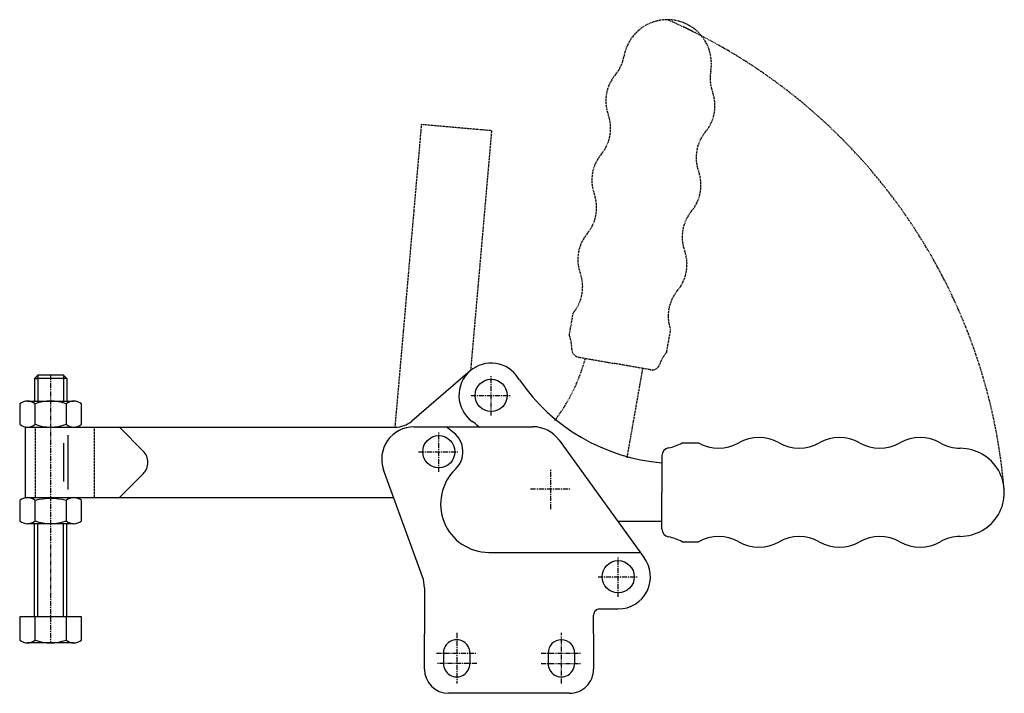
# Model space of a CAD drawing. Extents: x 201 to 446, y 240 to 407.
import ezdxf

# ---------------------------------------------------------------- set-up
doc = ezdxf.new("R2010")
doc.units = 0
doc.linetypes.add('CENTER', pattern=[2, 1.25, -0.25, 0.25, -0.25])
doc.linetypes.add('HIDDEN', pattern=[0.375, 0.25, -0.125])
doc.layers.get('0').update_dxf_attribs({"linetype": 'CONTINUOUS'})
for name, color, linetype in [('BRAUER-1', 1, 'CENTER'), ('BRAUER-2', 4, 'HIDDEN'), ('BRAUER-5', 4, 'HIDDEN')]:
    doc.layers.add(name, color=color, linetype=linetype)

# ---------------------------------------------------------------- blocks, each defined once
blk = doc.blocks.new('H2501AS_SP')
for p, q in [((-23.372698, 21.649011), (-24.172701, 20.849008)), ((-24.172701, 20.849008), (-23.557436, 20.849008)), ((-24.172701, 20.849008), (-24.172701, 15.248987)), ((-16.172701, 20.849008), (-24.172701, 20.849008)), ((-16.972704, 21.649011), (-23.372698, 21.649011)), ((-23.372698, 21.649011), (-23.372698, 15.248987)), ((-16.172701, 20.849008), (-16.972704, 21.649011)), ((-16.972704, 21.649011), (-16.972704, 15.248987)), ((-16.172701, 20.849008), (-16.172701, 15.248987)), ((-25.917442, 15.248987), (-14.397442, 15.248987)), ((-27.837442, 14.513987), (-27.837442, 9.484002)), ((-23.997442, 9.484002), (-23.997442, 14.513987)), ((-16.317442, 14.513987), (-16.317442, 9.484002)), ((-12.477442, 9.484002), (-12.477442, 14.513987)), ((-26.5, 8.75), (-3.093146, 8.75)), ((-26.5, 8.75), (-26.5, -8.75)), ((-25.917442, 8.765233), (-14.397442, 8.765233)), ((-3.093146, 8.75), (2.828427, 2.828427)), ((-15.876895, 6.75), (-15.876895, -6.75)), ((-16.876895, -4.75), (-16.876895, 4.75)), ((2.828427, -2.828427), (-3.093146, -8.75)), ((-27.837442, -9.468769), (-27.837442, -14.498754)), ((-26.5, -8.75), (-3.093146, -8.75)), ((-25.917442, -8.75), (-14.397442, -8.75)), ((-23.997442, -14.498754), (-23.997442, -9.468769)), ((-16.317442, -9.468769), (-16.317442, -14.498754)), ((-12.477442, -14.498754), (-12.477442, -9.468769)), ((-14.397442, -15.233754), (-25.917442, -15.233754)), ((-24.172701, -38.350989), (-24.172701, -15.233761)), ((-23.372699, -38.350989), (-23.372697, -15.233754)), ((-16.972705, -38.350989), (-16.972703, -15.233754)), ((-16.172701, -38.350989), (-16.172701, -15.233761)), ((-27.837443, -38.350989), (-27.837443, -44.115974)), ((-12.477443, -38.350989), (-27.837443, -38.350989)), ((-23.997443, -44.115974), (-23.997443, -38.350989)), ((-16.317443, -38.350989), (-16.317443, -44.115974)), ((-12.477443, -44.115974), (-12.477443, -38.350989)), ((-14.397443, -44.850974), (-25.917443, -44.850974))]:
    blk.add_line(p, q)
for centre, radius, start, end in [((-25.917442, 12.308987), 2.923769, 48.952337, 131.047663), ((-20.157442, 4.836487), 10.411513, 68.356986, 111.643014), ((-14.397442, 12.308987), 2.923769, 48.952337, 131.047663), ((-25.917442, 11.689002), 2.923769, 228.952337, 311.047662), ((-20.157442, 19.161502), 10.411513, 248.356984, 291.643014), ((-14.397442, 11.689002), 2.923769, 228.952335, 311.047662), ((0, 0), 4, 314.999999, 45), ((-25.917442, -11.673769), 2.923769, 48.952337, 131.047663), ((-20.157442, -24.146269), 15.171506, 75.338612, 104.661388), ((-14.397442, -11.673769), 2.923769, 48.952337, 131.047663), ((-25.917442, -12.293754), 2.923769, 228.952335, 311.047662), ((-20.157442, -4.821254), 10.411513, 248.356984, 291.643014), ((-14.397442, -12.293754), 2.923769, 228.952335, 311.047662), ((-25.917443, -41.910974), 2.923769, 228.952335, 311.047662), ((-20.157443, -34.438474), 10.411513, 248.356984, 291.643014), ((-14.397443, -41.910974), 2.923769, 228.952335, 311.047662)]:
    blk.add_arc(centre, radius, start, end)
at = {"layer": 'BRAUER-1'}
blk.add_line((-20.1727, 21.649011), (-20.172701, -44.850974), dxfattribs=at)
at = {"layer": 'BRAUER-2'}
blk.add_line((-24, 8.75), (-24, -8.75), dxfattribs=at)

msp = doc.modelspace()

# ---------------------------------------------------------------- linework, layer by layer
for p, q in [((313.345422, 320.066967), (298.866504, 307.622277)), ((325.572074, 317.882583), (325.306849, 318.298842)), ((220.000001, 306.09999), (294.760013, 306.100014)), ((299.387077, 306.2), (328.930784, 306.2)), ((309.294272, 304.696299), (307.403185, 306.2)), ((335.411116, 302.890981), (356.587034, 273.637617)), ((365.953081, 302.185473), (370.05308, 302.185468)), ((360.953079, 299.013567), (360.953078, 289.913569)), ((301.517541, 268.956161), (291.869536, 295.463839)), ((220.000001, 288.600001), (294.367769, 288.600001)), ((360.953079, 280.81357), (360.953078, 289.913569)), ((349.980942, 282.763569), (360.953078, 282.763569)), ((365.953081, 277.641664), (370.053079, 277.641665)), ((318.009902, 275.000002), (355.600832, 275.000001)), ((302, 266.22), (302, 254.76)), ((344, 254.759999), (344, 259.446637)), ((345.5, 260.946637), (350.106704, 260.946637)), ((302, 246), (302, 254.76)), ((344, 254.759999), (344, 245.999999)), ((306.7, 250), (306.7, 247.400001)), ((313.299997, 250), (313.3, 247.4)), ((332.7, 250), (332.7, 247.4)), ((339.299999, 249.999999), (339.3, 247.399999)), ((337.999999, 239.999999), (307.999999, 240))]:
    msp.add_line(p, q)
for centre in [(318.560001, 314), (305.560001, 300), (350.106704, 268.946637)]:
    msp.add_circle(centre, 4)
for centre, radius, start, end in [((318.560001, 314), 7.999995, 32.503794, 130.679172), ((318.560001, 314), 7.999995, 130.679172, 233.759482), ((365.032164, 344.892433), 47.818727, 214.391065, 265.106545), ((299.387077, 298.2), 8, 89.999999, 199.999999), ((294.760013, 312.400017), 6.300006, 269.999998, 310.679221), ((296.095304, 283.351394), 30, 49.607238, 53.759469), ((328.930784, 298.2), 8, 35.900019, 90), ((305.560001, 300), 6, 313.761762, 51.509975), ((385.053078, 293.525211), 10, 59.999984, 119.999974), ((405.053078, 293.525205), 10, 59.999987, 119.999974), ((425.053078, 293.5252), 10, 59.999987, 119.999974), ((362.953079, 299.013567), 2, 99.594055, 180), ((360.953082, 310.845727), 10, 279.594053, 299.999995), ((375.053082, 310.845721), 10, 239.999984, 299.999995), ((395.053082, 310.845716), 10, 239.999987, 299.999995), ((415.053082, 310.845711), 10, 239.999987, 299.999995), ((435.053082, 310.845705), 10, 239.999984, 269.999994), ((435.053081, 289.913555), 10.93215, 269.999989, 89.999995), ((318.009902, 287.000002), 12, 133.761747, 270), ((362.953079, 280.81357), 2, 180, 260.405931), ((360.953079, 268.981411), 10, 59.999989, 80.40593), ((375.053079, 268.981411), 10, 59.999989, 120), ((395.053079, 268.98141), 10, 59.999989, 120), ((415.053079, 268.98141), 10, 59.999989, 120), ((435.053079, 268.98141), 10, 89.99999, 120), ((385.053079, 286.301919), 10, 240.000009, 299.999997), ((405.053079, 286.301918), 10, 240.000009, 300), ((425.053079, 286.301918), 10, 240.000009, 300), ((350.106704, 268.946637), 8, 269.999989, 37.500972), ((294, 266.22), 8, 359.999989, 19.999999), ((345.5, 259.446637), 1.5, 89.999999, 180), ((310, 250), 3.3, 359.999989, 180), ((336, 249.999999), 3.3, 359.999989, 179.999983), ((310, 247.4), 3.3, 179.999986, 0), ((336, 247.399999), 3.3, 179.999986, 0), ((308, 246), 6, 179.999999, 269.99999), ((338, 245.999999), 6, 269.999998, 0)]:
    msp.add_arc(centre, radius, start, end)
at = {"layer": 'BRAUER-1'}
for p, q in [((318.560001, 309), (318.560001, 319)), ((313.560001, 314), (323.560001, 314)), ((305.560001, 295), (305.560001, 305)), ((300.560001, 300), (310.560001, 300)), ((333.365395, 285.763569), (333.365395, 295.763569)), ((328.365395, 290.76357), (338.365395, 290.763569)), ((350.106704, 263.946637), (350.106705, 273.946637)), ((345.106704, 268.946637), (355.106704, 268.946637)), ((310, 255), (309.999999, 242.4)), ((335.999999, 242.399999), (336, 254.999999)), ((305, 250), (315, 250)), ((331, 249.999999), (341, 249.999999)), ((315, 247.4), (305, 247.4)), ((331, 247.399999), (341, 247.399999))]:
    msp.add_line(p, q, dxfattribs=at)
at = {"layer": 'BRAUER-2'}
msp.add_line((220.000001, 306.100001), (220.000001, 288.600001), dxfattribs=at)
at = {"layer": 'BRAUER-5'}
for p, q in [((301.224649, 381.24702), (294.650138, 306.100014)), ((318.658057, 379.721795), (301.224649, 381.24702)), ((318.658046, 379.721796), (313.446413, 320.152328)), ((337.977991, 328.973579), (338.950424, 334.4885)), ((362.148923, 324.711591), (363.121352, 330.226512)), ((340.233466, 323.498742), (349.195215, 321.918543)), ((358.156965, 320.338346), (349.195215, 321.918543)), ((352.322623, 298.479748), (356.23659, 320.676958))]:
    msp.add_line(p, q, dxfattribs=at)
for centre, radius, start, end in [((362.323031, 396.37001), 10.93215, 349.999989, 169.999995), ((306.559642, 279.052813), 139.847956, 4.454137, 66.500381), ((341.708888, 400.00484), 10, 319.999984, 349.999994), ((382.93717, 392.735179), 10, 169.99999, 200), ((357.029773, 387.149085), 10, 139.999987, 199.999974), ((364.143317, 385.894776), 10, 320.000009, 20), ((338.235918, 380.308686), 10, 319.999987, 19.999995), ((379.464206, 373.039024), 10, 139.999989, 200), ((353.556805, 367.452931), 10, 139.999987, 199.999974), ((360.670354, 366.198621), 10, 320.000009, 20), ((334.76295, 360.612532), 10, 319.999987, 19.999995), ((375.991243, 353.342869), 10, 139.999989, 200), ((350.083835, 347.756777), 10, 139.999984, 199.999974), ((357.197389, 346.502466), 10, 320.000009, 19.999997), ((331.289981, 340.916378), 10, 319.999984, 19.999995), ((372.518278, 333.646714), 10, 139.999989, 200), ((328.581064, 325.553378), 10, 359.594053, 19.999995), ((340.580763, 325.468358), 2, 179.594055, 260), ((298.544241, 334.982479), 45, 322.793185, 344.810803), ((369.809366, 318.283713), 10, 139.999989, 160.40593), ((358.504261, 322.307961), 2, 260, 340.405931)]:
    msp.add_arc(centre, radius, start, end, dxfattribs=at)

# ---------------------------------------------------------------- block references
msp.add_blockref('H2501AS_SP', (229.33192, 297.350001))

doc.saveas('drawing.dxf')
